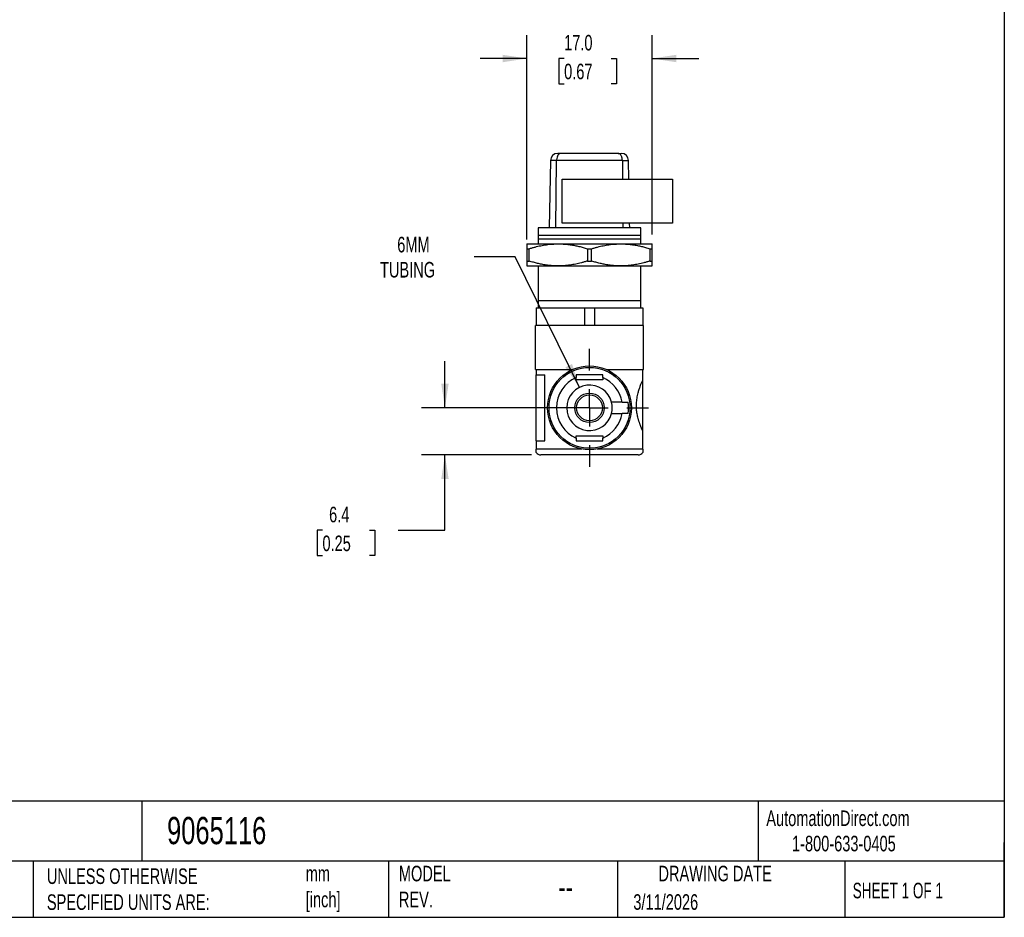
# Model space of a CAD drawing. Header units: millimetres. Extents: x 6 to 273, y 6 to 210.
# Tile 2 of 3: x 139 to 273, y 6 to 128. Entities that reach past the tile are written whole.
import ezdxf

# ---------------------------------------------------------------- set-up
doc = ezdxf.new("R2010")
doc.units = ezdxf.units.MM
doc.linetypes.add('SLD-Center', pattern=[19.05, 15.24, -1.27, 1.27, -1.27])
doc.linetypes.add('SLD-Solid', pattern=[0])
doc.layers.add('CENTER', color=40, linetype='SLD-Center')
doc.layers.add('DIMENSIONS', color=140, linetype='SLD-Solid', lineweight=25)
doc.layers.add('TEXT', color=140, linetype='SLD-Solid', lineweight=25)
doc.styles.add('SLDTEXTSTYLE0', font='TXT', dxfattribs={"width": 0.7})
doc.styles.add('SLDTEXTSTYLE1', font='TXT', dxfattribs={"width": 0.65})
doc.dimstyles.new('SLDDIMSTYLE0', dxfattribs={"dimtxt": 2.158008, "dimasz": 3.302, "dimexe": 0, "dimexo": 0.0625, "dimgap": 0.539502, "dimtad": 0, "dimtih": 1, "dimtoh": 1, "dimdec": 1, "dimrnd": 1e-09, "dimzin": 12, "dimdsep": 46, "dimtxsty": 'SLDTEXTSTYLE0', "dimsah": 1, "dimcen": 0.09, "dimadec": 0, "dimazin": 3, "dimtfac": 1, "dimtdec": 1, "dimtmove": 0, "dimatfit": 0, "dimfxl": 0, "dimfrac": 2, "dimtolj": 1, "dimtzin": 12, "dimarcsym": 0})
doc.dimstyles.new('SLDDIMSTYLE2', dxfattribs={"dimtxt": 2.158008, "dimasz": 3.302, "dimexe": 0, "dimexo": 0.0625, "dimgap": 0.539502, "dimtad": 0, "dimtih": 1, "dimtoh": 1, "dimdec": 1, "dimrnd": 1e-09, "dimzin": 4, "dimdsep": 46, "dimtxsty": 'SLDTEXTSTYLE0', "dimsah": 1, "dimcen": 0.09, "dimadec": 0, "dimazin": 1, "dimtfac": 1, "dimtdec": 1, "dimtmove": 0, "dimatfit": 0, "dimfxl": 0, "dimfrac": 2, "dimtolj": 1, "dimtzin": 12, "dimarcsym": 0})
doc.dimstyles.new('SLDDIMSTYLE5', dxfattribs={"dimtxt": 2.158008, "dimasz": 3.302, "dimexe": 0, "dimexo": 0.0625, "dimgap": 0.539502, "dimtad": 0, "dimtih": 1, "dimtoh": 1, "dimdec": 1, "dimrnd": 1e-09, "dimzin": 12, "dimdsep": 46, "dimtxsty": 'SLDTEXTSTYLE0', "dimsah": 1, "dimcen": 0, "dimadec": 0, "dimazin": 3, "dimtfac": 1, "dimtdec": 1, "dimtofl": 0, "dimtmove": 0, "dimatfit": 3, "dimfxl": 0, "dimfrac": 2, "dimtolj": 1, "dimtzin": 12, "dimarcsym": 0})

# ---------------------------------------------------------------- blocks, each defined once
blk = doc.blocks.new('_D_5')
at = {"layer": 'DIMENSIONS'}
for p, q in [((196.99, 75.64), (196.99, 81.99)), ((215.38, 75.64), (193.82, 75.64)), ((208.78, 69.24), (193.82, 69.24)), ((196.99, 58.98), (196.99, 69.24)), ((180.34, 58.98), (179.62, 58.98)), ((179.62, 58.98), (179.62, 55.55)), ((186.75, 58.98), (187.48, 58.98)), ((187.48, 58.98), (187.48, 55.55)), ((190.64, 58.98), (196.99, 58.98)), ((179.62, 55.55), (180.34, 55.55)), ((187.48, 55.55), (186.75, 55.55))]:
    blk.add_line(p, q, dxfattribs=at)
for points in [[(196.99, 75.64), (197.5, 78.94), (196.49, 78.94)], [(196.99, 69.24), (196.49, 65.94), (197.5, 65.94)]]:
    blk.add_solid(points, dxfattribs=at)
at = {"layer": 'DIMENSIONS', "char_height": 2.117, "attachment_point": 1, "style": 'SLDTEXTSTYLE0'}
for s, insert in [('6.4', (181.24, 62.19)), ('0.25', (180.34, 58.27))]:
    blk.add_mtext(s, dxfattribs=dict(at, insert=insert))
blk = doc.blocks.new('_D_6')
at = {"layer": 'DIMENSIONS'}
for p, q in [((206.55, 96.18), (200.99, 96.18)), ((215.28, 78.42), (206.55, 96.18))]:
    blk.add_line(p, q, dxfattribs=at)
blk.add_solid([(215.28, 78.42), (214.28, 81.61), (213.37, 81.16)], dxfattribs=at)
at = {"layer": 'DIMENSIONS', "char_height": 2.117, "attachment_point": 1, "style": 'SLDTEXTSTYLE0'}
for s, insert in [('6MM', (190.51, 98.9)), ('TUBING', (188.17, 95.48))]:
    blk.add_mtext(s, dxfattribs=dict(at, insert=insert))
blk = doc.blocks.new('_D_7')
at = {"layer": 'DIMENSIONS'}
for p, q in [((208.15, 98.54), (208.15, 126.32)), ((225.15, 99.21), (225.15, 126.32)), ((208.15, 123.15), (201.8, 123.15)), ((213.2, 123.15), (212.47, 123.15)), ((212.47, 123.15), (212.47, 119.72)), ((219.61, 123.15), (220.34, 123.15)), ((220.34, 123.15), (220.34, 119.72)), ((225.15, 123.15), (231.5, 123.15)), ((212.47, 119.72), (213.2, 119.72)), ((220.34, 119.72), (219.61, 119.72))]:
    blk.add_line(p, q, dxfattribs=at)
for points in [[(208.15, 123.15), (204.85, 123.65), (204.85, 122.64)], [(225.15, 123.15), (228.45, 122.64), (228.45, 123.65)]]:
    blk.add_solid(points, dxfattribs=at)
at = {"layer": 'DIMENSIONS', "char_height": 2.117, "attachment_point": 1, "style": 'SLDTEXTSTYLE0'}
for s, insert in [('17.0', (213.2, 126.36)), ('0.67', (213.2, 122.44))]:
    blk.add_mtext(s, dxfattribs=dict(at, insert=insert))
blk = doc.blocks.new('SW_CENTERMARKSYMBOL_2')
at = {"layer": 'CENTER', "color": 0}
for p, q in [((0, 5.08), (0, 8.04)), ((0, 0), (0, 2.54)), ((-5.08, 0), (-8.04, 0)), ((0, 0), (-2.54, 0)), ((0, 0), (0, -2.54)), ((0, 0), (2.54, 0)), ((5.08, 0), (8.04, 0)), ((0, -5.08), (0, -8.04))]:
    blk.add_line(p, q, dxfattribs=at)

msp = doc.modelspace()

# ---------------------------------------------------------------- linework, layer by layer
for p, q in [((212.77, 110.24), (212.34, 110.24)), ((220.53, 110.24), (212.77, 110.24)), ((220.53, 110.24), (220.96, 110.24)), ((211.34, 109.26), (211.18, 100.14)), ((212.18, 109.26), (211.34, 109.26)), ((212.09, 100.14), (212.18, 109.26)), ((221.12, 109.26), (212.18, 109.26)), ((221.12, 109.26), (221.14, 106.74)), ((221.12, 109.26), (221.96, 109.26)), ((222, 106.74), (221.96, 109.26)), ((212.95, 100.74), (212.95, 106.74)), ((212.95, 106.74), (227.95, 106.74)), ((227.95, 106.74), (227.95, 100.74)), ((227.95, 100.74), (212.95, 100.74)), ((221.2, 100.74), (221.2, 100.14)), ((222.12, 100.14), (222.11, 100.74)), ((209.65, 100.14), (209.65, 99.14)), ((223.65, 100.14), (209.65, 100.14)), ((209.65, 99.14), (223.65, 99.14)), ((223.65, 99.14), (223.65, 100.14)), ((208.15, 97.94), (212.4, 97.94)), ((209.65, 98.64), (223.65, 98.64)), ((209.65, 98.64), (209.65, 97.94)), ((212.4, 97.94), (220.9, 97.94)), ((220.9, 97.94), (225.15, 97.94)), ((223.65, 97.94), (223.65, 98.64)), ((208.15, 97.27), (208.44, 97.27)), ((208.15, 97.27), (208.15, 95.6)), ((208.44, 95.6), (208.44, 97.27)), ((216.36, 97.27), (216.94, 97.27)), ((216.36, 97.27), (216.36, 95.6)), ((216.94, 95.6), (216.94, 97.27)), ((224.86, 97.27), (224.86, 95.6)), ((224.86, 97.27), (225.15, 97.27)), ((225.15, 95.6), (225.15, 97.27)), ((208.15, 95.6), (208.44, 95.6)), ((216.36, 95.6), (216.94, 95.6)), ((224.86, 95.6), (225.15, 95.6)), ((208.15, 94.94), (212.4, 94.94)), ((209.65, 94.94), (209.65, 90.24)), ((212.4, 94.94), (220.9, 94.94)), ((220.9, 94.94), (225.15, 94.94)), ((223.65, 90.24), (223.65, 94.94)), ((209.65, 90.24), (209.65, 89.24)), ((209.65, 90.24), (223.65, 90.24)), ((223.65, 89.24), (223.65, 90.24)), ((209.4, 89.24), (209.4, 86.84)), ((209.4, 89.24), (209.65, 89.24)), ((209.65, 89.24), (215.85, 89.24)), ((215.85, 89.24), (215.95, 89.24)), ((215.95, 89.24), (215.95, 86.84)), ((215.95, 89.24), (217.35, 89.24)), ((217.35, 89.24), (217.35, 86.84)), ((217.35, 89.24), (217.45, 89.24)), ((217.45, 89.24), (223.65, 89.24)), ((223.65, 89.24), (223.9, 89.24)), ((223.9, 89.24), (223.9, 86.84)), ((224, 86.84), (209.3, 86.84)), ((209.3, 83.84), (209.3, 86.84)), ((224, 83.84), (224, 86.84)), ((209.3, 80.84), (209.3, 83.84)), ((224, 80.84), (224, 83.84)), ((209.3, 80.84), (214.31, 80.84)), ((209.4, 80.84), (209.4, 80.14)), ((218.98, 80.84), (224, 80.84)), ((223.9, 79.38), (223.9, 80.84)), ((209.4, 80.14), (210.59, 80.14)), ((209.4, 71.14), (209.4, 80.14)), ((210.59, 71.14), (210.59, 80.14)), ((214.85, 79.44), (214.85, 79.76)), ((218.45, 79.44), (214.85, 79.44)), ((218.45, 79.76), (218.45, 79.44)), ((223.9, 72.49), (223.9, 79.38)), ((221.09, 76.39), (219.66, 76.39)), ((219.66, 74.89), (221.09, 74.89)), ((223.9, 70.04), (223.9, 72.49)), ((209.4, 71.14), (209.4, 70.04)), ((209.4, 71.14), (210.59, 71.14)), ((214.85, 71.84), (218.45, 71.84)), ((214.85, 71.51), (214.85, 71.84)), ((218.45, 71.84), (218.45, 71.51)), ((215.59, 70.04), (209.4, 70.04)), ((223.9, 70.04), (217.71, 70.04)), ((223.25, 69.24), (210.05, 69.24))]:
    msp.add_line(p, q)
for radius in [5.7, 5.5, 2, 1.75]:
    msp.add_circle((216.65, 75.64), radius)
for centre, radius, start, end in [((212.34, 109.24), 1, 90, 179), ((220.96, 109.24), 1, 1, 90), ((216.65, 75.64), 4.5, 113.5782, 246.4218), ((216.65, 75.64), 4.5, 9.5941, 66.4218), ((216.65, 75.64), 3.1, 14.0008, 345.9992), ((216.65, 75.64), 3.1, 345.9992, 14.0008), ((216.65, 75.64), 5.3, 351.8648, 8.1352), ((216.65, 75.64), 4.5, 293.5782, 350.4059), ((210.05, 70.04), 0.8, 215.6497, 270), ((223.25, 70.04), 0.8, 270, 324.3274)]:
    msp.add_arc(centre, radius, start, end)
for points, knots in [([(212.77, 110.24), (212.75, 110.24), (212.71, 110.24), (212.66, 110.22), (212.6, 110.2), (212.53, 110.17), (212.45, 110.1), (212.34, 109.96), (212.24, 109.72), (212.19, 109.48), (212.18, 109.32), (212.18, 109.28), (212.18, 109.26)], [0, 0, 0, 0, 0.061231, 0.12239, 0.183521, 0.244708, 0.365074, 0.485281, 0.703169, 0.921135, 0.960505, 1, 1, 1, 1]), ([(221.12, 109.26), (221.12, 109.29), (221.11, 109.35), (221.11, 109.44), (221.09, 109.53), (221.08, 109.62), (221.05, 109.73), (221, 109.86), (220.91, 110.03), (220.75, 110.19), (220.61, 110.24), (220.53, 110.24), (220.53, 110.24)], [0, 0, 0, 0, 0.058431, 0.116435, 0.174307, 0.232104, 0.28982, 0.403232, 0.516695, 0.75589, 0.995439, 1, 1, 1, 1]), ([(209.65, 99.14), (209.65, 99.14), (209.65, 99.14), (209.65, 99.12), (209.65, 99.1), (209.65, 99.07), (209.65, 99.03), (209.65, 98.98), (209.65, 98.93), (209.65, 98.87), (209.65, 98.8), (209.65, 98.72), (209.65, 98.67), (209.65, 98.64)], [0, 0, 0, 0, 0.090185, 0.180846, 0.271836, 0.362989, 0.454119, 0.545015, 0.635108, 0.724758, 0.814857, 0.906303, 1, 1, 1, 1]), ([(223.65, 98.64), (223.65, 98.67), (223.65, 98.74), (223.65, 98.83), (223.65, 98.91), (223.65, 98.98), (223.65, 99.04), (223.65, 99.08), (223.65, 99.11), (223.65, 99.13), (223.65, 99.14), (223.65, 99.14)], [0, 0, 0, 0, 0.115734, 0.227932, 0.337801, 0.446556, 0.555405, 0.665522, 0.776996, 0.88882, 1, 1, 1, 1]), ([(208.15, 97.94), (208.15, 97.94), (208.15, 97.94), (208.15, 97.92), (208.15, 97.89), (208.15, 97.86), (208.15, 97.81), (208.15, 97.75), (208.15, 97.66), (208.15, 97.53), (208.15, 97.41), (208.15, 97.31), (208.15, 97.29), (208.15, 97.28), (208.15, 97.27)], [0, 0, 0, 0, 0.084897, 0.16969, 0.254707, 0.339938, 0.425349, 0.510874, 0.633103, 0.755258, 0.938741, 0.969364, 0.99234, 1, 1, 1, 1]), ([(208.44, 97.27), (208.58, 97.32), (208.85, 97.4), (209.25, 97.51), (209.63, 97.61), (210.02, 97.69), (210.41, 97.76), (210.8, 97.83), (211.2, 97.88), (211.6, 97.91), (212, 97.93), (212.27, 97.94), (212.4, 97.94)], [0, 0, 0, 0, 0.106613, 0.207875, 0.305925, 0.402828, 0.500559, 0.600141, 0.700719, 0.801416, 0.901422, 1, 1, 1, 1]), ([(212.4, 97.94), (212.51, 97.94), (212.72, 97.94), (213.05, 97.92), (213.37, 97.9), (213.69, 97.86), (214.02, 97.82), (214.34, 97.77), (214.74, 97.7), (215.22, 97.6), (215.79, 97.45), (216.16, 97.33), (216.36, 97.27)], [0, 0, 0, 0, 0.081286, 0.161669, 0.242159, 0.323186, 0.404457, 0.485639, 0.566361, 0.707988, 0.850125, 1, 1, 1, 1]), ([(216.94, 97.27), (217.08, 97.32), (217.35, 97.4), (217.75, 97.51), (218.13, 97.61), (218.52, 97.69), (218.91, 97.76), (219.3, 97.83), (219.7, 97.88), (220.1, 97.91), (220.5, 97.93), (220.77, 97.94), (220.9, 97.94)], [0, 0, 0, 0, 0.106613, 0.207875, 0.305925, 0.402828, 0.500559, 0.600141, 0.700719, 0.801416, 0.901422, 1, 1, 1, 1]), ([(220.9, 97.94), (221.01, 97.94), (221.22, 97.94), (221.55, 97.92), (221.87, 97.9), (222.19, 97.86), (222.52, 97.82), (222.84, 97.77), (223.24, 97.7), (223.72, 97.6), (224.28, 97.45), (224.66, 97.33), (224.86, 97.27)], [0, 0, 0, 0, 0.081286, 0.161669, 0.242159, 0.323186, 0.404457, 0.485639, 0.566361, 0.707988, 0.850125, 1, 1, 1, 1]), ([(225.15, 97.27), (225.15, 97.32), (225.15, 97.41), (225.15, 97.53), (225.15, 97.64), (225.15, 97.72), (225.15, 97.8), (225.15, 97.86), (225.15, 97.9), (225.15, 97.93), (225.15, 97.94), (225.15, 97.94)], [0, 0, 0, 0, 0.117602, 0.228876, 0.336842, 0.444405, 0.554107, 0.665834, 0.778199, 0.889963, 1, 1, 1, 1]), ([(208.15, 95.6), (208.15, 95.56), (208.15, 95.46), (208.15, 95.34), (208.15, 95.24), (208.15, 95.15), (208.15, 95.08), (208.15, 95.02), (208.15, 94.97), (208.15, 94.94), (208.15, 94.94), (208.15, 94.94)], [0, 0, 0, 0, 0.117602, 0.228876, 0.336842, 0.444405, 0.554107, 0.665834, 0.778199, 0.889963, 1, 1, 1, 1]), ([(212.4, 94.94), (212.29, 94.94), (212.07, 94.94), (211.75, 94.96), (211.43, 94.98), (211.1, 95.01), (210.78, 95.05), (210.46, 95.1), (210.06, 95.18), (209.58, 95.28), (209.01, 95.43), (208.64, 95.54), (208.44, 95.6)], [0, 0, 0, 0, 0.081286, 0.161669, 0.242159, 0.323186, 0.404457, 0.485639, 0.566361, 0.707988, 0.850125, 1, 1, 1, 1]), ([(216.36, 95.6), (216.22, 95.56), (215.95, 95.48), (215.55, 95.37), (215.17, 95.27), (214.78, 95.19), (214.39, 95.11), (214, 95.05), (213.6, 95), (213.2, 94.97), (212.8, 94.94), (212.53, 94.94), (212.4, 94.94)], [0, 0, 0, 0, 0.106613, 0.207875, 0.305925, 0.402828, 0.500559, 0.600141, 0.700719, 0.801416, 0.901422, 1, 1, 1, 1]), ([(220.9, 94.94), (220.79, 94.94), (220.57, 94.94), (220.25, 94.96), (219.93, 94.98), (219.61, 95.01), (219.28, 95.05), (218.96, 95.1), (218.56, 95.18), (218.08, 95.28), (217.51, 95.43), (217.14, 95.54), (216.94, 95.6)], [0, 0, 0, 0, 0.0812861, 0.1616687, 0.2421591, 0.3231865, 0.4044573, 0.4856389, 0.566361, 0.7079877, 0.8501253, 1, 1, 1, 1]), ([(224.86, 95.6), (224.72, 95.56), (224.45, 95.48), (224.05, 95.37), (223.66, 95.27), (223.28, 95.19), (222.89, 95.11), (222.5, 95.05), (222.1, 95), (221.7, 94.97), (221.3, 94.94), (221.03, 94.94), (220.9, 94.94)], [0, 0, 0, 0, 0.106613, 0.207875, 0.305925, 0.402828, 0.500559, 0.600141, 0.700719, 0.801416, 0.901422, 1, 1, 1, 1]), ([(225.15, 94.94), (225.15, 94.94), (225.15, 94.94), (225.15, 94.96), (225.15, 94.98), (225.15, 95.02), (225.15, 95.07), (225.15, 95.13), (225.15, 95.22), (225.15, 95.35), (225.15, 95.47), (225.15, 95.56), (225.15, 95.59), (225.15, 95.6), (225.15, 95.6)], [0, 0, 0, 0, 0.084897, 0.16969, 0.254707, 0.339938, 0.425349, 0.510874, 0.633103, 0.755258, 0.938741, 0.969364, 0.99234, 1, 1, 1, 1]), ([(218.45, 80.14), (218.23, 80.14), (218, 80.14), (217.59, 80.14), (217.4, 80.14), (217.03, 80.14), (216.84, 80.14), (216.35, 80.14), (216.05, 80.14), (215.6, 80.14), (215.45, 80.14), (215.22, 80.14), (215.15, 80.14), (215.04, 80.14), (215, 80.14), (214.92, 80.14), (214.89, 80.14), (214.85, 80.14)], [12.56776, 12.56776, 12.56776, 12.56776, 13.24698, 13.24698, 13.814426, 13.814426, 14.381873, 14.381873, 15.282373, 15.282373, 15.732623, 15.732623, 15.957748, 15.957748, 16.070311, 16.070311, 16.182873, 16.182873, 16.182873, 16.182873]), ([(214.85, 80.14), (214.85, 80.08), (214.85, 80.01), (214.85, 79.89), (214.85, 79.83), (214.85, 79.76)], [1.4486776, 1.4486776, 1.4486776, 1.4486776, 1.6418328, 1.6418328, 1.8296216, 1.8296216, 1.8296216, 1.8296216]), ([(218.45, 79.76), (218.45, 79.78), (218.45, 79.81), (218.45, 79.85), (218.45, 79.87), (218.45, 79.98), (218.45, 80.06), (218.45, 80.14)], [1.8645079, 1.8645079, 1.8645079, 1.8645079, 1.929624, 1.929624, 1.9947401, 1.9947401, 2.2461605, 2.2461605, 2.2461605, 2.2461605]), ([(223.9, 72.49), (223.89, 72.52), (223.86, 72.57), (223.82, 72.66), (223.78, 72.75), (223.74, 72.85), (223.69, 72.95), (223.64, 73.07), (223.6, 73.19), (223.55, 73.32), (223.5, 73.45), (223.45, 73.59), (223.4, 73.73), (223.35, 73.88), (223.3, 74.04), (223.22, 74.34), (223.12, 74.8), (223.03, 75.49), (223.02, 76.22), (223.1, 76.98), (223.24, 77.63), (223.4, 78.17), (223.54, 78.55), (223.65, 78.84), (223.74, 79.05), (223.83, 79.23), (223.88, 79.33), (223.9, 79.38)], [0, 0, 0, 0, 0.021234, 0.042355, 0.063408, 0.084441, 0.105496, 0.126619, 0.147852, 0.169088, 0.190217, 0.21128, 0.232319, 0.253382, 0.274514, 0.295765, 0.371137, 0.446514, 0.531705, 0.617284, 0.702744, 0.769753, 0.836745, 0.877724, 0.918379, 0.959028, 1, 1, 1, 1]), ([(221.09, 76.39), (221.12, 76.39), (221.18, 76.39), (221.28, 76.39), (221.37, 76.39), (221.46, 76.39), (221.55, 76.39), (221.64, 76.39), (221.74, 76.39), (221.82, 76.39), (221.87, 76.39), (221.9, 76.39)], [0, 0, 0, 0, 0.102567, 0.20506, 0.30739, 0.409718, 0.512233, 0.629971, 0.747702, 0.873997, 1, 1, 1, 1]), ([(221.9, 74.89), (221.88, 74.89), (221.85, 74.89), (221.79, 74.89), (221.71, 74.89), (221.59, 74.89), (221.44, 74.89), (221.26, 74.89), (221.15, 74.89), (221.09, 74.89)], [0, 0, 0, 0, 0.084224, 0.16847, 0.25252, 0.435669, 0.618593, 0.809009, 1, 1, 1, 1]), ([(214.85, 71.51), (214.85, 71.49), (214.85, 71.47), (214.85, 71.43), (214.85, 71.41), (214.85, 71.3), (214.85, 71.22), (214.85, 71.14)], [1.8645079, 1.8645079, 1.8645079, 1.8645079, 1.929624, 1.929624, 1.9947401, 1.9947401, 2.2461605, 2.2461605, 2.2461605, 2.2461605]), ([(214.85, 71.14), (215.07, 71.14), (215.3, 71.14), (215.71, 71.14), (215.9, 71.14), (216.27, 71.14), (216.46, 71.14), (216.95, 71.14), (217.25, 71.14), (217.7, 71.14), (217.85, 71.14), (218.08, 71.14), (218.15, 71.14), (218.26, 71.14), (218.3, 71.14), (218.37, 71.14), (218.41, 71.14), (218.45, 71.14)], [12.56776, 12.56776, 12.56776, 12.56776, 13.24698, 13.24698, 13.814426, 13.814426, 14.381873, 14.381873, 15.282373, 15.282373, 15.732623, 15.732623, 15.957748, 15.957748, 16.070311, 16.070311, 16.182873, 16.182873, 16.182873, 16.182873]), ([(218.45, 71.14), (218.45, 71.2), (218.45, 71.26), (218.45, 71.39), (218.45, 71.45), (218.45, 71.51)], [1.4486776, 1.4486776, 1.4486776, 1.4486776, 1.6418328, 1.6418328, 1.8296216, 1.8296216, 1.8296216, 1.8296216]), ([(209.4, 69.57), (209.4, 69.57), (209.4, 69.57), (209.4, 69.59), (209.4, 69.63), (209.4, 69.72), (209.4, 69.84), (209.4, 69.92), (209.4, 69.99), (209.4, 70.02), (209.4, 70.04)], [0, 0, 0, 0, 0.001416, 0.2507912, 0.4997594, 0.7477503, 0.8735075, 0.9366948, 0.9684111, 1, 1, 1, 1]), ([(223.9, 70.04), (223.9, 70.02), (223.9, 69.99), (223.9, 69.92), (223.9, 69.84), (223.9, 69.72), (223.9, 69.64), (223.9, 69.58), (223.9, 69.58), (223.9, 69.57)], [0, 0, 0, 0, 0.031744, 0.06349, 0.126699, 0.252509, 0.50297, 0.751884, 1, 1, 1, 1])]:
    msp.add_open_spline(points, degree=3, knots=knots)
at = {"layer": 'TEXT'}
for p, q in [((273.05, 209.55), (273.05, 6.35)), ((273.05, 22.13), (6.35, 22.13)), ((155.76, 22.13), (155.76, 13.97)), ((239.58, 22.13), (239.58, 13.97)), ((273.05, 6.35), (273.05, 16.51)), ((273.05, 13.97), (6.35, 13.97)), ((141, 13.97), (141, 6.35)), ((189.3, 13.97), (189.3, 6.35)), ((220.47, 13.97), (220.47, 6.35)), ((251.35, 13.97), (251.35, 6.35)), ((6.35, 6.35), (273.05, 6.35))]:
    msp.add_line(p, q, dxfattribs=at)

# ---------------------------------------------------------------- block references
at = {"layer": 'CENTER'}
msp.add_blockref('SW_CENTERMARKSYMBOL_2', (216.65, 75.64), dxfattribs=at)

# ---------------------------------------------------------------- texts
at = {"layer": 'TEXT'}
for s, insert, char_height, attachment_point, style in [('AutomationDirect.com', (240.69, 20.88), 2.1167, 1, 'SLDTEXTSTYLE0'), ('9065116', (159.21, 20), 3.704, 1, 'SLDTEXTSTYLE0'), ('1-800-633-0405', (244.19, 17.44), 2.1167, 1, 'SLDTEXTSTYLE0'), ('MODEL ^JREV.', (190.73, 13.36), 2.1167, 1, 'SLDTEXTSTYLE0'), ('DRAWING DATE', (233.73, 13.36), 2.1167, 2, 'SLDTEXTSTYLE0'), ('UNLESS OTHERWISE ^JSPECIFIED UNITS ARE:', (142.87, 13), 2.1167, 1, 'SLDTEXTSTYLE0'), ('mm^J[inch]', (178.06, 13.36), 2.117, 1, 'SLDTEXTSTYLE0'), ('SHEET 1 OF 1', (252.44, 11.05), 2.1167, 1, 'SLDTEXTSTYLE1'), ('--', (212.43, 12.08), 3.175, 1, 'SLDTEXTSTYLE0'), ('3/11/2026', (222.61, 9.49), 2.117, 1, 'SLDTEXTSTYLE0')]:
    msp.add_mtext(s, dxfattribs=dict(at, insert=insert, char_height=char_height, attachment_point=attachment_point, style=style))

# ---------------------------------------------------------------- dimensions: what is measured, and where the dimension line sits
at = {"layer": 'DIMENSIONS'}
dim = msp.add_linear_dim(base=(208.15, 123.15), p1=(225.15, 97.94), p2=(208.15, 97.27), dimstyle='SLDDIMSTYLE2', dxfattribs=at)
dim.commit()
dim.dimension.update_dxf_attribs({"geometry": '_D_7', "text_midpoint": (216.4, 123.15), "dimtype": 160})
dim = msp.add_radius_dim(center=(216.65, 75.64), mpoint=(215.28, 78.42), text='6MM\\PTUBING', dimstyle='SLDDIMSTYLE5', override={"dimpost": '<>'}, dxfattribs=at)
dim.commit()
dim.dimension.update_dxf_attribs({"geometry": '_D_6', "text_midpoint": (193.79, 96.18), "dimtype": 164})
dim = msp.add_linear_dim(base=(196.99, 75.64), p1=(210.05, 69.24), p2=(216.65, 75.64), angle=90, dimstyle='SLDDIMSTYLE0', dxfattribs=at)
dim.commit()
dim.dimension.update_dxf_attribs({"geometry": '_D_5', "text_midpoint": (196.99, 58.98), "dimtype": 160})

doc.saveas('drawing.dxf')
